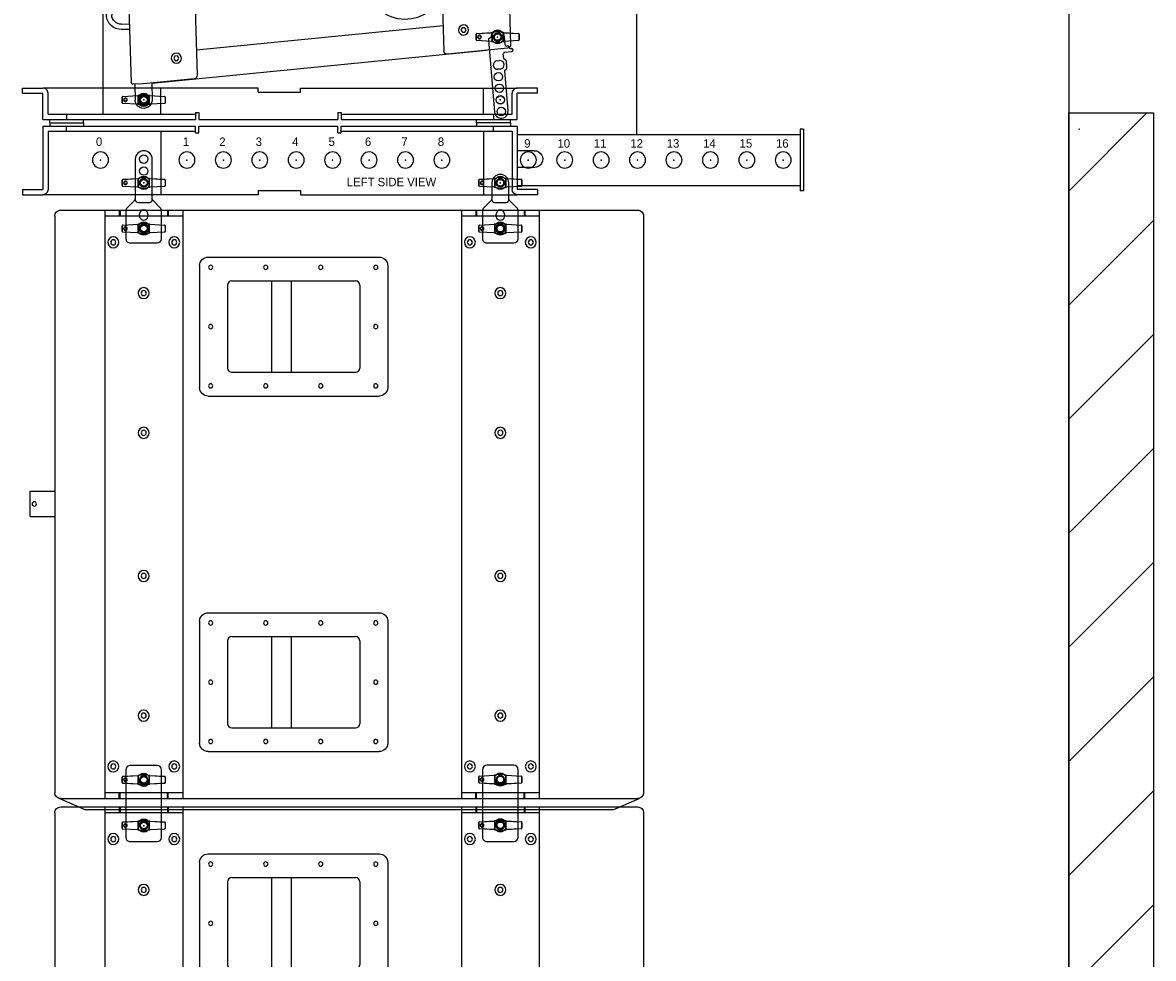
# Model space of a CAD drawing. Header units: millimetres. Extents: x 0 to 84100, y 0 to 59400.
# Tile 91 of 113: x 29905 to 30573, y 46047 to 46599. Entities that reach past the tile are written whole.
import ezdxf
from ezdxf.enums import TextEntityAlignment as Align

# ---------------------------------------------------------------- set-up
doc = ezdxf.new("R2010")
doc.units = ezdxf.units.MM
doc.styles.get("Standard").update_dxf_attribs({"font": 'GOTHIC.TTF'})

# ---------------------------------------------------------------- blocks, each defined once
blk = doc.blocks.new('DV-VUMP 0.5')
for p, q in [((-142.999714, 13.999972), (-118.999762, 13.999972)), ((-142.999714, 7.999984), (-142.999714, 13.999972)), ((134.99973, 13.999972), (-118.999762, 13.999972)), ((19.99996, -16.999966), (19.99996, 13.999972)), ((134.99973, 8.999982), (134.99973, 13.999972)), ((184.99963, 13.999972), (440.999118, 13.999972)), ((184.99963, 8.999982), (184.99963, 13.999972)), ((400.999198, -16.999966), (400.999198, 13.999972)), ((464.99907, 13.999972), (440.999118, 13.999972)), ((464.99907, 7.999984), (464.99907, 13.999972)), ((-142.999714, 7.999984), (-118.999762, 7.999984)), ((-118.999762, -22.999954), (-118.999762, 7.999984)), ((-112.999774, -16.999966), (-112.999774, 7.999984)), ((134.99973, 8.999982), (184.99963, 8.999982)), ((434.99913, -16.999966), (434.99913, 7.999984)), ((440.999118, -22.999954), (440.999118, 7.999984)), ((464.99907, 7.999984), (440.999118, 7.999984)), ((-118.999762, -22.999954), (60.999878, -22.999954)), ((-112.999774, -16.999966), (60.999878, -16.999966)), ((-110.999778, -26.999946), (-110.999778, -22.999954)), ((-90.999818, -16.999966), (-90.999818, -22.999954)), ((-70.999858, -26.999946), (-70.999858, -22.999954)), ((60.999878, -14.99997), (64.99987, -14.99997)), ((60.999878, -14.99997), (60.999878, -22.999954)), ((64.99987, -14.99997), (64.99987, -22.999954)), ((64.99987, -22.999954), (228.999542, -22.999954)), ((228.999542, -14.99997), (232.999534, -14.99997)), ((228.999542, -14.99997), (228.999542, -22.999954)), ((232.999534, -14.99997), (232.999534, -22.999954)), ((232.999534, -16.999966), (434.99913, -16.999966)), ((232.999534, -22.999954), (440.999118, -22.999954)), ((392.999214, -26.999946), (392.999214, -22.999954)), ((412.999174, -16.999966), (412.999174, -22.999954)), ((432.999134, -26.999946), (432.999134, -22.999954)), ((-110.999778, -26.999946), (-70.999858, -26.999946)), ((432.999134, -26.999946), (392.999214, -26.999946))]:
    blk.add_line(p, q)
for centre, major_axis, start_param, end_param in [((-118.999762, 7.999984), (4.242632, 4.242632), 5.4977871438, 7.0685834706), ((440.999118, 7.999984), (4.242632, 4.242632), 0.7853981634, 2.3561944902), ((0, 0), (3.394106, 3.394106), 6.283185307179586, 12.56637061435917), ((420.999158, 0), (3.394106, 3.394106), 6.283185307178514, 12.5663706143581)]:
    blk.add_ellipse(centre, major_axis=major_axis, ratio=1, start_param=start_param, end_param=end_param)
for p in [(0, 0), (420.999158, 0)]:
    blk.add_point(p)
blk = doc.blocks.new('DV-PIN25 TOP')
at = {"linetype": 'Continuous'}
for p, q in [((-25.5, 3.1), (-25.5, -3.1)), ((-24.6, 4.1), (-7.1, 5.1)), ((-6.5, -4.9), (-6.5, 4.9)), ((-6.5, 4.8), (-6.5, -4.8)), ((6.5, 4.9), (6.5, -4.9)), ((6.5, -4.8), (6.5, 4.8)), ((7.1, 5.1), (24.6, 4.1)), ((25.5, -3.1), (25.5, 3.1)), ((-7.1, -5.1), (-24.6, -4.1)), ((24.6, -4.1), (7.1, -5.1))]:
    blk.add_line(p, q, dxfattribs=at)
for p, q in [((-25.5, 3.1), (-25.3, 3.1)), ((-25.3, -3.1), (-25.3, 3.1)), ((-7.1, 4.8), (-24.6, 3.8)), ((24.6, 3.8), (7.1, 4.8)), ((25.5, 3.1), (25.3, 3.1)), ((25.3, 3.1), (25.3, -3.1)), ((-25.5, -3.1), (-25.3, -3.1)), ((-24.6, -3.8), (-7.1, -4.8)), ((7.1, -4.8), (24.6, -3.8)), ((25.5, -3.1), (25.3, -3.1))]:
    blk.add_line(p, q, dxfattribs=at).dxf.unprotected_set("ltscale", 0)
for points in [[(-24.6, 4.1), (-24.6, 4), (-24.7, 4), (-24.7, 4), (-24.8, 4), (-24.9, 4), (-24.9, 4), (-25, 3.9), (-25, 3.9), (-25.1, 3.9), (-25.1, 3.8), (-25.2, 3.8), (-25.2, 3.7), (-25.3, 3.7), (-25.3, 3.6), (-25.3, 3.6), (-25.4, 3.5), (-25.4, 3.5), (-25.4, 3.4), (-25.4, 3.4), (-25.5, 3.3), (-25.5, 3.2), (-25.5, 3.2), (-25.5, 3.1), (-25.5, 3.1)], [(-19.4, 0), (-19.5, 0.4), (-19.6, 0.8), (-19.9, 1.3), (-20.3, 1.7), (-20.8, 2), (-21.3, 2.1), (-21.8, 2.1), (-22.3, 2), (-22.8, 1.7), (-23.1, 1.4), (-23.4, 1), (-23.6, 0.5), (-23.7, 0), (-23.6, -0.5), (-23.4, -1), (-23.1, -1.4), (-22.8, -1.7), (-22.3, -2), (-21.8, -2.1), (-21.3, -2.1), (-20.8, -2), (-20.3, -1.7), (-19.9, -1.3), (-19.6, -0.8), (-19.5, -0.4), (-19.4, 0)], [(-19.8, 0), (-19.8, -0.3), (-19.9, -0.8), (-20.2, -1.2), (-20.6, -1.5), (-21, -1.7), (-21.5, -1.7), (-21.9, -1.7), (-22.4, -1.5), (-22.7, -1.2), (-23, -0.9), (-23.2, -0.5), (-23.3, 0), (-23.2, 0.5), (-23, 0.9), (-22.7, 1.2), (-22.4, 1.5), (-21.9, 1.7), (-21.5, 1.7), (-21, 1.7), (-20.6, 1.5), (-20.2, 1.2), (-19.9, 0.8), (-19.8, 0.3), (-19.8, 0)], [(-6, 5.3), (-6, 5.3), (-6.1, 5.3), (-6.1, 5.2), (-6.2, 5.2), (-6.2, 5.2), (-6.2, 5.2), (-6.3, 5.2), (-6.3, 5.2), (-6.4, 5.2), (-6.4, 5.2), (-6.5, 5.1), (-6.5, 5.1), (-6.6, 5.1), (-6.6, 5.1), (-6.7, 5.1), (-6.7, 5.1), (-6.8, 5.1), (-6.8, 5.1), (-6.9, 5.1), (-6.9, 5.1), (-7, 5.1), (-7, 5.1), (-7.1, 5.1), (-7.1, 5.1)], [(-6.5, 4.9), (-6.4, 4.9), (-6.4, 4.9), (-6.4, 4.9), (-6.4, 5), (-6.4, 5), (-6.4, 5), (-6.4, 5), (-6.3, 5), (-6.3, 5), (-6.3, 5.1), (-6.3, 5.1), (-6.3, 5.1), (-6.2, 5.1), (-6.2, 5.1), (-6.2, 5.1), (-6.2, 5.2), (-6.1, 5.2), (-6.1, 5.2), (-6.1, 5.2), (-6.1, 5.2), (-6, 5.2), (-6, 5.2), (-6, 5.2), (-5.9, 5.3)], [(-6.5, 4.8), (-6.5, 4.8), (-6.5, 4.9), (-6.5, 4.9), (-6.5, 4.9), (-6.5, 4.9), (-6.5, 4.9), (-6.5, 4.9), (-6.5, 4.9), (-6.5, 4.9), (-6.5, 4.9), (-6.5, 4.9), (-6.5, 4.9), (-6.5, 4.9), (-6.5, 4.9), (-6.5, 4.9), (-6.5, 4.9), (-6.5, 4.9), (-6.5, 4.9), (-6.5, 4.9), (-6.5, 4.9), (-6.5, 4.9), (-6.5, 4.9), (-6.5, 4.9), (-6.5, 4.9)], [(-6, 5.3), (-6, 5.3), (-6, 5.3), (-6, 5.3), (-6, 5.3), (-6, 5.3), (-6, 5.3), (-6, 5.3), (-6, 5.3), (-6, 5.3), (-6, 5.3), (-6, 5.3), (-6, 5.3), (-6, 5.3), (-6, 5.3), (-6, 5.3), (-6, 5.3), (-6, 5.3), (-6, 5.3), (-6, 5.3), (-5.9, 5.3), (-5.9, 5.3), (-5.9, 5.3), (-5.9, 5.3), (-5.9, 5.3)], [(-5.9, 5.3), (-5.9, 5.3), (-5.9, 5.3), (-5.8, 5.3), (-5.8, 5.3), (-5.7, 5.3), (-5.7, 5.3), (-5.7, 5.4), (-5.6, 5.4), (-5.6, 5.4), (-5.5, 5.4), (-5.5, 5.4), (-5.5, 5.4), (-5.4, 5.4), (-5.4, 5.4), (-5.3, 5.5), (-5.3, 5.5), (-5.3, 5.5), (-5.2, 5.5), (-5.2, 5.5), (-5.2, 5.5), (-5.1, 5.5), (-5.1, 5.5), (-5.1, 5.5), (-5, 5.5)], [(5, 5.6), (5, 5.6), (5.1, 5.5), (5.1, 5.5), (5.1, 5.5), (5.2, 5.5), (5.2, 5.5), (5.2, 5.5), (5.3, 5.5), (5.3, 5.5), (5.4, 5.5), (5.4, 5.4), (5.4, 5.4), (5.5, 5.4), (5.5, 5.4), (5.6, 5.4), (5.6, 5.4), (5.6, 5.4), (5.7, 5.3), (5.7, 5.3), (5.8, 5.3), (5.8, 5.3), (5.9, 5.3), (5.9, 5.3), (5.9, 5.3)], [(5.9, 5.3), (6, 5.2), (6, 5.2), (6, 5.2), (6.1, 5.2), (6.1, 5.2), (6.1, 5.2), (6.2, 5.2), (6.2, 5.2), (6.2, 5.1), (6.2, 5.1), (6.3, 5.1), (6.3, 5.1), (6.3, 5.1), (6.3, 5.1), (6.3, 5), (6.4, 5), (6.4, 5), (6.4, 5), (6.4, 5), (6.4, 5), (6.5, 4.9), (6.5, 4.9), (6.5, 4.9), (6.5, 4.9)], [(6, 5.3), (6, 5.3), (6, 5.3), (6, 5.3), (6, 5.3), (6, 5.3), (6, 5.3), (6, 5.3), (6, 5.3), (6, 5.3), (6, 5.3), (6, 5.3), (6, 5.3), (6, 5.3), (6, 5.3), (6, 5.3), (6, 5.3), (6, 5.3), (6, 5.3), (6, 5.3), (6, 5.3), (6, 5.3), (6, 5.3), (5.9, 5.3), (5.9, 5.3)], [(7.1, 5.1), (7.1, 5.1), (7, 5.1), (7, 5.1), (6.9, 5.1), (6.9, 5.1), (6.8, 5.1), (6.8, 5.1), (6.7, 5.1), (6.7, 5.1), (6.6, 5.1), (6.6, 5.1), (6.5, 5.1), (6.5, 5.1), (6.4, 5.2), (6.4, 5.2), (6.3, 5.2), (6.3, 5.2), (6.3, 5.2), (6.2, 5.2), (6.2, 5.2), (6.1, 5.2), (6.1, 5.2), (6, 5.3), (6, 5.3)], [(6.5, 4.9), (6.5, 4.9), (6.5, 4.9), (6.5, 4.9), (6.5, 4.9), (6.5, 4.9), (6.5, 4.9), (6.5, 4.9), (6.5, 4.9), (6.5, 4.9), (6.5, 4.9), (6.5, 4.9), (6.5, 4.9), (6.5, 4.9), (6.5, 4.9), (6.5, 4.9), (6.5, 4.9), (6.5, 4.9), (6.5, 4.8), (6.5, 4.8), (6.5, 4.8), (6.5, 4.8), (6.5, 4.8), (6.5, 4.8), (6.5, 4.8)], [(25.5, 3.1), (25.5, 3.1), (25.5, 3.2), (25.5, 3.2), (25.5, 3.3), (25.4, 3.4), (25.4, 3.4), (25.4, 3.5), (25.4, 3.5), (25.3, 3.6), (25.3, 3.6), (25.3, 3.7), (25.2, 3.7), (25.2, 3.8), (25.1, 3.8), (25.1, 3.9), (25, 3.9), (25, 3.9), (24.9, 4), (24.9, 4), (24.8, 4), (24.7, 4), (24.7, 4), (24.6, 4), (24.6, 4.1)], [(-25.5, -3.1), (-25.5, -3.1), (-25.5, -3.2), (-25.5, -3.2), (-25.5, -3.3), (-25.4, -3.4), (-25.4, -3.4), (-25.4, -3.5), (-25.4, -3.5), (-25.3, -3.6), (-25.3, -3.7), (-25.3, -3.7), (-25.2, -3.7), (-25.2, -3.8), (-25.1, -3.8), (-25.1, -3.9), (-25, -3.9), (-25, -3.9), (-24.9, -4), (-24.9, -4), (-24.8, -4), (-24.7, -4), (-24.7, -4), (-24.6, -4), (-24.6, -4.1)], [(-7.1, -5.1), (-7.1, -5.1), (-7, -5.1), (-7, -5.1), (-6.9, -5.1), (-6.9, -5.1), (-6.8, -5.1), (-6.8, -5.1), (-6.7, -5.1), (-6.7, -5.1), (-6.6, -5.1), (-6.6, -5.1), (-6.5, -5.1), (-6.5, -5.1), (-6.4, -5.2), (-6.4, -5.2), (-6.3, -5.2), (-6.3, -5.2), (-6.2, -5.2), (-6.2, -5.2), (-6.1, -5.2), (-6.1, -5.2), (-6, -5.3), (-6, -5.3), (-6, -5.3)], [(-6.5, -4.9), (-6.5, -4.9), (-6.5, -4.9), (-6.5, -4.9), (-6.5, -4.9), (-6.5, -4.9), (-6.5, -4.9), (-6.5, -4.9), (-6.5, -4.9), (-6.5, -4.9), (-6.5, -4.9), (-6.5, -4.9), (-6.5, -4.9), (-6.5, -4.9), (-6.5, -4.9), (-6.5, -4.9), (-6.5, -4.9), (-6.5, -4.9), (-6.5, -4.9), (-6.5, -4.9), (-6.5, -4.9), (-6.5, -4.9), (-6.5, -4.9), (-6.5, -4.8), (-6.5, -4.8)], [(-5.9, -5.3), (-6, -5.3), (-6, -5.2), (-6, -5.2), (-6, -5.2), (-6.1, -5.2), (-6.1, -5.2), (-6.1, -5.2), (-6.2, -5.2), (-6.2, -5.1), (-6.2, -5.1), (-6.2, -5.1), (-6.2, -5.1), (-6.3, -5.1), (-6.3, -5.1), (-6.3, -5.1), (-6.3, -5), (-6.4, -5), (-6.4, -5), (-6.4, -5), (-6.4, -5), (-6.4, -4.9), (-6.4, -4.9), (-6.4, -4.9), (-6.5, -4.9)], [(-5.9, -5.3), (-5.9, -5.3), (-5.9, -5.3), (-5.9, -5.3), (-5.9, -5.3), (-5.9, -5.3), (-5.9, -5.3), (-5.9, -5.3), (-5.9, -5.3), (-5.9, -5.3), (-5.9, -5.3), (-5.9, -5.3), (-5.9, -5.3), (-5.9, -5.3), (-5.9, -5.3), (-5.9, -5.3), (-5.9, -5.3), (-6, -5.3), (-6, -5.3), (-6, -5.3), (-6, -5.3), (-6, -5.3), (-6, -5.3), (-6, -5.3), (-6, -5.3)], [(-5, -5.5), (-5, -5.5), (-5.1, -5.5), (-5.1, -5.5), (-5.1, -5.5), (-5.2, -5.5), (-5.2, -5.5), (-5.2, -5.5), (-5.3, -5.5), (-5.3, -5.5), (-5.4, -5.4), (-5.4, -5.4), (-5.4, -5.4), (-5.5, -5.4), (-5.5, -5.4), (-5.6, -5.4), (-5.6, -5.4), (-5.6, -5.4), (-5.7, -5.3), (-5.7, -5.3), (-5.8, -5.3), (-5.8, -5.3), (-5.8, -5.3), (-5.9, -5.3), (-5.9, -5.3)], [(5.9, -5.3), (5.9, -5.3), (5.9, -5.3), (5.8, -5.3), (5.8, -5.3), (5.7, -5.3), (5.7, -5.3), (5.6, -5.4), (5.6, -5.4), (5.6, -5.4), (5.5, -5.4), (5.5, -5.4), (5.4, -5.4), (5.4, -5.4), (5.4, -5.5), (5.3, -5.5), (5.3, -5.5), (5.2, -5.5), (5.2, -5.5), (5.2, -5.5), (5.1, -5.5), (5.1, -5.5), (5.1, -5.5), (5, -5.6), (5, -5.6)], [(6.5, -4.9), (6.5, -4.9), (6.5, -4.9), (6.5, -4.9), (6.4, -5), (6.4, -5), (6.4, -5), (6.4, -5), (6.4, -5), (6.3, -5.1), (6.3, -5.1), (6.3, -5.1), (6.3, -5.1), (6.3, -5.1), (6.2, -5.1), (6.2, -5.1), (6.2, -5.2), (6.1, -5.2), (6.1, -5.2), (6.1, -5.2), (6.1, -5.2), (6, -5.2), (6, -5.2), (6, -5.3), (5.9, -5.3)], [(5.9, -5.3), (5.9, -5.3), (5.9, -5.3), (5.9, -5.3), (5.9, -5.3), (5.9, -5.3), (5.9, -5.3), (5.9, -5.3), (5.9, -5.3), (5.9, -5.3), (5.9, -5.3), (5.9, -5.3), (5.9, -5.3), (5.9, -5.3), (5.9, -5.3), (6, -5.3), (6, -5.3), (6, -5.3), (6, -5.3), (6, -5.3), (6, -5.3), (6, -5.3), (6, -5.3), (6, -5.3), (6, -5.3)], [(6, -5.3), (6, -5.3), (6.1, -5.3), (6.1, -5.2), (6.1, -5.2), (6.2, -5.2), (6.2, -5.2), (6.3, -5.2), (6.3, -5.2), (6.4, -5.2), (6.4, -5.2), (6.5, -5.1), (6.5, -5.1), (6.6, -5.1), (6.6, -5.1), (6.7, -5.1), (6.7, -5.1), (6.8, -5.1), (6.8, -5.1), (6.9, -5.1), (6.9, -5.1), (7, -5.1), (7, -5.1), (7.1, -5.1), (7.1, -5.1)], [(6.5, -4.8), (6.5, -4.8), (6.5, -4.8), (6.5, -4.8), (6.5, -4.8), (6.5, -4.8), (6.5, -4.8), (6.5, -4.9), (6.5, -4.9), (6.5, -4.9), (6.5, -4.9), (6.5, -4.9), (6.5, -4.9), (6.5, -4.9), (6.5, -4.9), (6.5, -4.9), (6.5, -4.9), (6.5, -4.9), (6.5, -4.9), (6.5, -4.9), (6.5, -4.9), (6.5, -4.9), (6.5, -4.9), (6.5, -4.9), (6.5, -4.9)], [(24.6, -4.1), (24.6, -4), (24.7, -4), (24.7, -4), (24.8, -4), (24.9, -4), (24.9, -4), (25, -3.9), (25, -3.9), (25.1, -3.9), (25.1, -3.8), (25.2, -3.8), (25.2, -3.7), (25.3, -3.7), (25.3, -3.7), (25.3, -3.6), (25.4, -3.5), (25.4, -3.5), (25.4, -3.4), (25.4, -3.4), (25.5, -3.3), (25.5, -3.2), (25.5, -3.2), (25.5, -3.1), (25.5, -3.1)]]:
    blk.add_lwpolyline(points, dxfattribs=at)
for points in [[(-25.3, 3.1), (-25.3, 3.1), (-25.3, 3.1), (-25.3, 3.2), (-25.2, 3.2), (-25.2, 3.3), (-25.2, 3.3), (-25.2, 3.4), (-25.2, 3.4), (-25.2, 3.4), (-25.1, 3.5), (-25.1, 3.5), (-25.1, 3.5), (-25, 3.6), (-25, 3.6), (-25, 3.6), (-24.9, 3.6), (-24.9, 3.7), (-24.9, 3.7), (-24.8, 3.7), (-24.8, 3.7), (-24.7, 3.7), (-24.7, 3.7), (-24.6, 3.8), (-24.6, 3.8)], [(-19.4, 0), (-19.5, 0), (-19.5, 0), (-19.5, 0), (-19.5, 0), (-19.5, 0), (-19.5, 0), (-19.5, 0), (-19.5, 0), (-19.6, 0), (-19.6, 0), (-19.6, 0), (-19.6, 0), (-19.6, 0), (-19.6, 0), (-19.6, 0), (-19.6, 0), (-19.7, 0), (-19.7, 0), (-19.7, 0), (-19.7, 0), (-19.7, 0), (-19.7, 0), (-19.7, 0), (-19.8, 0)], [(-7.1, 4.8), (-7.1, 4.8), (-7.1, 4.8), (-7, 4.8), (-7, 4.8), (-7, 4.8), (-7, 4.8), (-6.9, 4.8), (-6.9, 4.8), (-6.9, 4.8), (-6.9, 4.8), (-6.8, 4.8), (-6.8, 4.8), (-6.8, 4.8), (-6.7, 4.8), (-6.7, 4.8), (-6.7, 4.8), (-6.7, 4.8), (-6.6, 4.8), (-6.6, 4.8), (-6.6, 4.8), (-6.6, 4.8), (-6.5, 4.8), (-6.5, 4.8), (-6.5, 4.8)], [(6.5, 4.8), (6.5, 4.8), (6.6, 4.8), (6.6, 4.8), (6.6, 4.8), (6.6, 4.8), (6.7, 4.8), (6.7, 4.8), (6.7, 4.8), (6.7, 4.8), (6.8, 4.8), (6.8, 4.8), (6.8, 4.8), (6.8, 4.8), (6.9, 4.8), (6.9, 4.8), (6.9, 4.8), (6.9, 4.8), (7, 4.8), (7, 4.8), (7, 4.8), (7.1, 4.8), (7.1, 4.8), (7.1, 4.8), (7.1, 4.8)], [(24.6, 3.8), (24.6, 3.8), (24.7, 3.7), (24.7, 3.7), (24.8, 3.7), (24.8, 3.7), (24.9, 3.7), (24.9, 3.7), (24.9, 3.6), (25, 3.6), (25, 3.6), (25, 3.6), (25.1, 3.5), (25.1, 3.5), (25.1, 3.5), (25.2, 3.4), (25.2, 3.4), (25.2, 3.4), (25.2, 3.3), (25.2, 3.3), (25.2, 3.2), (25.3, 3.2), (25.3, 3.1), (25.3, 3.1), (25.3, 3.1)], [(-24.6, -3.8), (-24.6, -3.8), (-24.7, -3.7), (-24.7, -3.7), (-24.8, -3.7), (-24.8, -3.7), (-24.9, -3.7), (-24.9, -3.7), (-24.9, -3.7), (-25, -3.6), (-25, -3.6), (-25, -3.6), (-25.1, -3.5), (-25.1, -3.5), (-25.1, -3.5), (-25.2, -3.4), (-25.2, -3.4), (-25.2, -3.4), (-25.2, -3.3), (-25.2, -3.3), (-25.2, -3.2), (-25.3, -3.2), (-25.3, -3.1), (-25.3, -3.1), (-25.3, -3.1)], [(-6.5, -4.8), (-6.5, -4.8), (-6.5, -4.8), (-6.6, -4.8), (-6.6, -4.8), (-6.6, -4.8), (-6.6, -4.8), (-6.7, -4.8), (-6.7, -4.8), (-6.7, -4.8), (-6.7, -4.8), (-6.8, -4.8), (-6.8, -4.8), (-6.8, -4.8), (-6.9, -4.8), (-6.9, -4.8), (-6.9, -4.8), (-6.9, -4.8), (-7, -4.8), (-7, -4.8), (-7, -4.8), (-7, -4.8), (-7.1, -4.8), (-7.1, -4.8), (-7.1, -4.8)], [(7.1, -4.8), (7.1, -4.8), (7.1, -4.8), (7.1, -4.8), (7, -4.8), (7, -4.8), (7, -4.8), (6.9, -4.8), (6.9, -4.8), (6.9, -4.8), (6.9, -4.8), (6.8, -4.8), (6.8, -4.8), (6.8, -4.8), (6.8, -4.8), (6.7, -4.8), (6.7, -4.8), (6.7, -4.8), (6.7, -4.8), (6.6, -4.8), (6.6, -4.8), (6.6, -4.8), (6.6, -4.8), (6.5, -4.8), (6.5, -4.8)], [(25.3, -3.1), (25.3, -3.1), (25.3, -3.1), (25.3, -3.2), (25.2, -3.2), (25.2, -3.3), (25.2, -3.3), (25.2, -3.4), (25.2, -3.4), (25.2, -3.4), (25.1, -3.5), (25.1, -3.5), (25.1, -3.5), (25, -3.6), (25, -3.6), (25, -3.6), (24.9, -3.7), (24.9, -3.7), (24.9, -3.7), (24.8, -3.7), (24.8, -3.7), (24.7, -3.7), (24.7, -3.7), (24.6, -3.8), (24.6, -3.8)]]:
    blk.add_lwpolyline(points, dxfattribs=at).dxf.unprotected_set("ltscale", 0)
blk.add_circle((0, 0), 4.4, dxfattribs=at)
blk.add_circle((0, 0), 3.9, dxfattribs=at).dxf.unprotected_set("ltscale", 0)
for centre, radius, start, end in [((-7.4, 10.1), 5, 286.9511, 306.3999), ((0, -15.5), 21.6, 76.6974, 103.5126), ((0, 0), 7.5, 53.6001, 126.3999), ((7.4, 10.1), 5, 233.6001, 253.1195), ((-7.4, -10.1), 5, 53.6001, 72.9302), ((0, 15.5), 21.6, 256.5256, 283.2663), ((0, 0), 7.5, 233.6001, 306.3999), ((7.4, -10.1), 5, 106.9997, 126.3999)]:
    blk.add_arc(centre, radius, start, end, dxfattribs=at)
for centre, radius, start, end in [((-7.4, 10.3), 5.3, 296.7477, 306.3999), ((0, 0.2), 7.2, 53.6001, 126.3999), ((7.4, 10.3), 5.3, 233.6001, 242.8141), ((-7.4, -10.3), 5.3, 53.6001, 63.0825), ((0, -0.2), 7.2, 233.6001, 306.3999), ((7.4, -10.3), 5.3, 117.3482, 126.3999)]:
    blk.add_arc(centre, radius, start, end, dxfattribs=at).dxf.unprotected_set("ltscale", 0)
for centre, major_axis, ratio, start_param, end_param in [((-24.5, 3.8), (-0.017, 0.299), 0.204393, 0, 1.558898), ((-7.1, 4.8), (-0.017, 0.299), 0.059214, 0, 1.567349), ((-4.3, 5.8), (-0.178, 0.241), 0.510327, 5.317856, 6.283185), ((4.3, 5.8), (0.178, 0.241), 0.510327, 0, 0.965329), ((7.1, 4.8), (0.017, 0.299), 0.059203, 4.715836, 6.283185), ((24.5, 3.8), (0.017, 0.299), 0.204379, 4.724287, 6.283185), ((-24.5, -3.8), (-0.017, -0.299), 0.204393, 4.724288, 6.283185), ((-7.1, -4.8), (-0.017, -0.299), 0.059214, 4.715836, 6.283185), ((-4.3, -5.8), (-0.178, -0.241), 0.510327, 0, 0.965329), ((4.3, -5.8), (0.178, -0.241), 0.510327, 5.317856, 6.283185), ((7.1, -4.8), (0.017, -0.299), 0.059203, 0, 1.56735), ((24.5, -3.8), (0.017, -0.299), 0.204379, 0, 1.558898)]:
    blk.add_ellipse(centre, major_axis=major_axis, ratio=ratio, start_param=start_param, end_param=end_param, dxfattribs=at).dxf.unprotected_set("ltscale", 0)
blk = doc.blocks.new('DV-ANGLE P1')
at = {"linetype": 'Continuous'}
for p, q in [((15, 15.2), (15, 14.2)), ((18.5, 6.8), (18.5, 15.2)), ((9.8, 8), (0, 8)), ((11.5, 10.8), (11.5, 9.8)), ((25.9, 5), (20.2, 5)), ((27.7, 7.1), (26.8, 5.5)), ((28, -3), (28, 0)), ((36.8, 8), (29.2, 8)), ((38, 0), (38, -3)), ((39.2, 5.5), (38.3, 7.1)), ((88, 5), (40.1, 5)), ((0.3, -8.5), (1.4, -10.5)), ((2.3, -11), (88, -11))]:
    blk.add_line(p, q, dxfattribs=at)
for centre in [(0, 0), (46.8, -3), (60.5, -3), (74.2, -3), (88, -3)]:
    blk.add_circle(centre, 5, dxfattribs=at)
for centre, radius, start, end in [((13.2, 14.2), 1.75, 270, 0), ((16.8, 15.2), 1.75, 0, 180), ((0, 0), 8, 90, 266.251), ((9.8, 9.8), 1.75, 270, 0), ((13.2, 10.8), 1.75, 90, 180), ((20.2, 6.8), 1.75, 180, 270), ((25.9, 6), 1, 270, 330), ((29.2, 6.2), 1.75, 90, 150), ((33, 0), 5, 0, 180), ((36.8, 6.2), 1.75, 30, 90), ((40.1, 6), 1, 210, 270), ((88, -3), 8, 270, 90), ((-0.6, -9), 1, 30, 86.251), ((2.3, -10), 1, 210, 270), ((33, -3), 5, 180, 0)]:
    blk.add_arc(centre, radius, start, end, dxfattribs=at)
blk = doc.blocks.new('DV-DOSC-SIDE')
for p, q in [((-0.1, 14), (0, 14.4)), ((406.3, -12.5), (0, 14.4)), ((60.3, 10), (0.9, 14)), ((13.9, 13.1), (13.9, 13.5)), ((-14, 0), (-14, -212)), ((64, 6), (64, -206)), ((431.3, -14.5), (360.3, -9.5)), ((406.2, -12.7), (406.3, -12.5)), ((356, -43.2), (64, -23.9)), ((356, -13.5), (356, -186.5)), ((435, -18.5), (435, -181.5)), ((-14, -44.3), (-23.5, -44.3)), ((-14, -50.7), (-23.5, -50.7)), ((-41, -61.7), (-41, -131.7)), ((-23.5, -72.8), (-14, -72.8)), ((-14, -79.2), (-23.5, -79.2)), ((-34.6, -90.2), (-34.6, -131.7)), ((-23.5, -142.8), (-14, -142.8)), ((-14, -149.2), (-23.5, -149.2)), ((356, -156.8), (64, -176.1)), ((431.3, -185.5), (360.3, -190.5)), ((406.3, -187.5), (10, -213.8)), ((406.2, -187.3), (406.3, -187.5)), ((60.3, -210), (0.5, -214)), ((10, -213.4), (10, -233)), ((13.9, -213.1), (13.9, -213.5)), ((0.5, -214), (-12, -214)), ((-10, -214), (-10, -233))]:
    blk.add_line(p, q)
for points in [[(38.5, -12.4), (37, -15), (38.5, -17.6), (41.5, -17.6), (43, -15), (41.5, -12.4)], [(378.5, -34.9), (377, -37.5), (378.5, -40.1), (381.5, -40.1), (383, -37.5), (381.5, -34.9)], [(378.5, -159.9), (377, -162.5), (378.5, -165.1), (381.5, -165.1), (383, -162.5), (381.5, -159.9)], [(38.5, -182.4), (37, -185), (38.5, -187.6), (41.5, -187.6), (43, -185), (41.5, -182.4)]]:
    blk.add_lwpolyline(points, close=True)
blk.add_arc((313, -100), 47.5, 25.1415, 334.8585)
at = {"extrusion": (0, 0, -1)}
for centre, major_axis, start_param, end_param in [((0, 0), (-9.9, 9.9), 5.497787, 7.135524), ((0, 0), (3.39, 3.39), 3.926991, 10.210176), ((60, 6), (-2.83, 2.83), 0.852339, 2.356194), ((40, -15), (-4.24, 4.24), 5.497787, 11.780972), ((360, -13.5), (-2.83, 2.83), 5.497787, 7.13889), ((420, -27.8), (3.39, 3.39), 3.926991, 10.210176), ((431, -18.5), (2.83, 2.83), -0.715092, 0.785398), ((380, -37.5), (-4.24, 4.24), 5.497787, 11.780972), ((-23.5, -61.7), (-12.3, 12.3), 5.497787, 7.068583), ((-23.5, -61.7), (7.81, 7.81), 2.356194, 5.497787), ((313, -100), (26.5, 26.5), 3.926991, 10.210176), ((-23.5, -90.2), (-7.81, 7.81), 5.497787, 7.068583), ((-23.5, -131.7), (12.3, 12.3), 2.356194, 3.926991), ((-23.5, -131.7), (7.81, 7.81), 2.356194, 3.926991), ((380, -162.5), (-4.24, 4.24), 5.497787, 11.780972), ((420, -172.2), (3.39, 3.39), 3.926991, 10.210176), ((40, -185), (-4.24, 4.24), 5.497787, 11.780972), ((360, -186.5), (2.83, 2.83), 2.285888, 3.926991), ((431, -181.5), (-2.83, 2.83), 2.356194, 3.856684), ((-12, -212), (1.41, 1.41), 2.356194, 3.926991), ((60, -206), (2.83, 2.83), 0.785398, 2.289254), ((0, -233), (-4.6, 4.6), 5.497787, 11.780972), ((0, -233), (-7.07, 7.07), 2.356194, 5.497787), ((0, -233), (3.54, 3.54), 3.926991, 10.210176)]:
    blk.add_ellipse(centre, major_axis=major_axis, ratio=1, start_param=start_param, end_param=end_param, dxfattribs=at)
for p in [(0, 0), (420, -27.8), (420, -172.2), (0, -233)]:
    blk.add_point(p)
blk = doc.blocks.new('DV-SUB SIDE')
for p, q in [((-97.999804, 726.998546), (582.998834, 726.998546)), ((-45.999908, 726.998546), (-45.999908, 31.999936)), ((-28.999942, 726.998546), (-28.999942, 719.99856)), ((-27.999944, 726.998546), (-27.999944, 719.99856)), ((27.999944, 726.998546), (27.999944, 719.99856)), ((28.999942, 726.998546), (28.999942, 719.99856)), ((45.999908, 726.998546), (45.999908, 31.999936)), ((374.99925, 726.998546), (374.99925, 31.999936)), ((391.999216, 726.998546), (391.999216, 719.99856)), ((392.999214, 726.998546), (392.999214, 719.99856)), ((448.999102, 726.998546), (448.999102, 719.99856)), ((449.9991, 726.998546), (449.9991, 719.99856)), ((466.999066, 726.998546), (466.999066, 31.999936)), ((-104.99979, 719.99856), (-104.99979, 38.999922)), ((45.999908, 719.99856), (-45.999908, 719.99856)), ((466.999066, 719.99856), (374.99925, 719.99856)), ((589.99882, 719.99856), (589.99882, 38.999922)), ((75.999848, 671.498657), (277.999444, 671.498657)), ((65.999868, 661.498677), (65.999868, 517.498965)), ((287.999424, 661.498677), (287.999424, 517.498965)), ((103.999802, 643.498713), (249.99949, 643.498713)), ((150.999698, 643.498713), (150.999698, 535.498929)), ((173.999652, 643.498713), (173.999652, 535.498929)), ((98.999802, 638.498713), (98.999802, 540.498929)), ((254.99949, 638.498713), (254.99949, 540.498929)), ((103.999802, 535.498929), (249.99949, 535.498929)), ((75.999848, 507.498985), (277.999444, 507.498985)), ((-133.999732, 364.99927), (-133.999732, 394.99921)), ((-133.999732, 394.99921), (-104.99979, 394.99921)), ((-133.999732, 364.99927), (-104.99979, 364.99927)), ((65.999868, 241.499517), (65.999868, 97.499805)), ((75.999848, 251.499497), (277.999444, 251.499497)), ((287.999424, 241.499517), (287.999424, 97.499805)), ((98.999802, 218.499553), (98.999802, 120.499769)), ((103.999802, 223.499553), (249.99949, 223.499553)), ((150.999698, 223.499553), (150.999698, 115.499769)), ((173.999652, 223.499553), (173.999652, 115.499769)), ((254.99949, 218.499553), (254.99949, 120.499769)), ((103.999802, 115.499769), (249.99949, 115.499769)), ((75.999848, 87.499825), (277.999444, 87.499825)), ((-69.99986, 18.999962), (-99.9998, 32.291731)), ((-97.999804, 31.999936), (582.998834, 31.999936)), ((45.999908, 38.999922), (-45.999908, 38.999922)), ((-28.999942, 31.999936), (-28.999942, 38.999922)), ((-27.999944, 31.999936), (-27.999944, 38.999922)), ((27.999944, 31.999936), (27.999944, 38.999922)), ((28.999942, 31.999936), (28.999942, 38.999922)), ((466.999066, 38.999922), (374.99925, 38.999922)), ((391.999216, 31.999936), (391.999216, 38.999922)), ((392.999214, 31.999936), (392.999214, 38.999922)), ((448.999102, 31.999936), (448.999102, 38.999922)), ((449.9991, 31.999936), (449.9991, 38.999922)), ((554.99889, 18.999962), (584.99883, 32.291731)), ((-69.99986, 18.999962), (554.99889, 18.999962))]:
    blk.add_line(p, q)
for centre, start, end in [((103.999802, 638.498713), 90, 180), ((249.99949, 638.498713), 0, 90), ((103.999802, 540.498929), 180, 270), ((249.99949, 540.498929), 270, 0), ((103.999802, 218.499553), 90, 180), ((249.99949, 218.499553), 0, 90), ((103.999802, 120.499769), 180, 270), ((249.99949, 120.499769), 270, 0)]:
    blk.add_arc(centre, 5, start, end)
at = {"extrusion": (0, 0, -1)}
for centre, major_axis, start_param, end_param in [((-97.999804, 719.99856), (-4.949738, 4.949738), 5.4977871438, 7.0685834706), ((582.998834, 719.99856), (4.949738, 4.949738), -0.7853981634, 0.7853981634), ((0, 704.99859), (3.535527, 3.535527), 3.926990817, 10.2101761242), ((420.999158, 704.99859), (3.535527, 3.535527), 3.926990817, 10.2101761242), ((-35.999928, 688.998622), (-4.596185, 4.596185), 5.4977871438, 11.780972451), ((35.999928, 688.998622), (4.596185, 4.596185), 3.926990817, 10.2101761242), ((384.99923, 688.998622), (-4.596185, 4.596185), 5.4977871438, 11.780972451), ((456.999086, 688.998622), (4.596185, 4.596185), 3.926990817, 10.2101761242), ((-35.999928, 688.998622), (2.121316, 2.121316), 3.926990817, 10.2101761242), ((35.999928, 688.998622), (2.121316, 2.121316), 3.926990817, 10.2101761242), ((384.99923, 688.998622), (2.121316, 2.121316), 3.926990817, 10.2101761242), ((456.999086, 688.998622), (2.121316, 2.121316), 3.926990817, 10.2101761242), ((75.999848, 661.498677), (-7.071054, 7.071054), 5.4977871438, 7.0685834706), ((277.999444, 661.498677), (-7.071054, 7.071054), 0.7853981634, 2.3561944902), ((78.999842, 659.498681), (1.767763, 1.767763), 3.926990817, 10.2101761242), ((143.999712, 659.498681), (1.767763, 1.767763), 3.926990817, 10.2101761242), ((208.999582, 659.498681), (1.767763, 1.767763), 3.926990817, 10.2101761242), ((273.999452, 659.498681), (1.767763, 1.767763), 3.926990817, 10.2101761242), ((0, 628.998742), (-4.596185, 4.596185), 5.4977871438, 11.780972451), ((0, 628.998742), (2.121316, 2.121316), 3.926990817, 10.2101761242), ((420.999158, 628.998742), (-4.596185, 4.596185), 5.4977871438, 11.780972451), ((420.999158, 628.998742), (2.121316, 2.121316), 3.926990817, 10.2101761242), ((78.999842, 589.498821), (1.767763, 1.767763), 3.926990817, 10.2101761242), ((273.999452, 589.498821), (1.767763, 1.767763), 3.926990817, 10.2101761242), ((78.999842, 519.498961), (1.767763, 1.767763), 3.926990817, 10.2101761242), ((143.999712, 519.498961), (1.767763, 1.767763), 3.926990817, 10.2101761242), ((208.999582, 519.498961), (1.767763, 1.767763), 3.926990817, 10.2101761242), ((273.999452, 519.498961), (1.767763, 1.767763), 3.926990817, 10.2101761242), ((75.999848, 517.498965), (7.071054, 7.071054), 2.3561944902, 3.926990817), ((277.999444, 517.498965), (7.071054, 7.071054), 0.7853981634, 2.3561944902), ((0, 463.999072), (-4.596185, 4.596185), 5.4977871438, 11.780972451), ((420.999158, 463.999072), (-4.596185, 4.596185), 5.4977871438, 11.780972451), ((0, 463.999072), (2.121316, 2.121316), 3.926990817, 10.2101761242), ((420.999158, 463.999072), (2.121316, 2.121316), 3.926990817, 10.2101761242), ((-129.316251, 379.99924), (1.779815, 1.779815), 3.926990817, 10.2101761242), ((0, 294.99941), (-4.596185, 4.596185), 5.4977871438, 11.780972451), ((0, 294.99941), (2.121316, 2.121316), 3.926990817, 10.2101761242), ((420.999158, 294.99941), (-4.596185, 4.596185), 5.4977871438, 11.780972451), ((420.999158, 294.99941), (2.121316, 2.121316), 3.926990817, 10.2101761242), ((75.999848, 241.499517), (-7.071054, 7.071054), 5.4977871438, 7.0685834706), ((78.999842, 239.499521), (-1.767763, 1.767763), 5.4977871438, 11.780972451), ((143.999712, 239.499521), (-1.767763, 1.767763), 5.4977871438, 11.780972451), ((208.999582, 239.499521), (-1.767763, 1.767763), 5.4977871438, 11.780972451), ((273.999452, 239.499521), (-1.767763, 1.767763), 5.4977871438, 11.780972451), ((277.999444, 241.499517), (-7.071054, 7.071054), 0.7853981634, 2.3561944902), ((78.999842, 169.499661), (-1.767763, 1.767763), 5.4977871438, 11.780972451), ((273.999452, 169.499661), (-1.767763, 1.767763), 5.4977871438, 11.780972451), ((0, 129.99974), (4.596185, 4.596185), 3.926990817, 10.2101761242), ((0, 129.99974), (4.596185, 4.596185), 3.926990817, 10.2101761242), ((420.999158, 129.99974), (4.596185, 4.596185), 3.926990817, 10.2101761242), ((420.999158, 129.99974), (4.596185, 4.596185), 3.926990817, 10.2101761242), ((0, 129.99974), (-2.121316, 2.121316), 5.4977871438, 11.780972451), ((0, 129.99974), (-2.121316, 2.121316), 5.4977871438, 11.780972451), ((420.999158, 129.99974), (-2.121316, 2.121316), 5.4977871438, 11.780972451), ((420.999158, 129.99974), (-2.121316, 2.121316), 5.4977871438, 11.780972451), ((75.999848, 97.499805), (7.071054, 7.071054), 2.3561944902, 3.926990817), ((78.999842, 99.499801), (-1.767763, 1.767763), 5.4977871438, 11.780972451), ((143.999712, 99.499801), (-1.767763, 1.767763), 5.4977871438, 11.780972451), ((208.999582, 99.499801), (-1.767763, 1.767763), 5.4977871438, 11.780972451), ((273.999452, 99.499801), (-1.767763, 1.767763), 5.4977871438, 11.780972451), ((277.999444, 97.499805), (7.071054, 7.071054), 0.7853981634, 2.3561944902), ((-35.999928, 69.99986), (4.596185, 4.596185), 3.926990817, 10.2101761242), ((-35.999928, 69.99986), (-2.121316, 2.121316), 5.4977871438, 11.780972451), ((35.999928, 69.99986), (4.596185, 4.596185), 3.926990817, 10.2101761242), ((35.999928, 69.99986), (-2.121316, 2.121316), 5.4977871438, 11.780972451), ((384.99923, 69.99986), (4.596185, 4.596185), 3.926990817, 10.2101761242), ((384.99923, 69.99986), (-2.121316, 2.121316), 5.4977871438, 11.780972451), ((456.999086, 69.99986), (4.596185, 4.596185), 3.926990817, 10.2101761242), ((456.999086, 69.99986), (-2.121316, 2.121316), 5.4977871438, 11.780972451), ((0, 53.999892), (3.535527, 3.535527), 3.926990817, 10.2101761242), ((420.999158, 53.999892), (3.535527, 3.535527), 3.926990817, 10.2101761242), ((-97.999804, 38.999922), (4.949738, 4.949738), 2.3561944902, 3.926990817), ((582.998834, 38.999922), (-4.949738, 4.949738), 2.3561944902, 3.926990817)]:
    blk.add_ellipse(centre, major_axis=major_axis, ratio=1, start_param=start_param, end_param=end_param, dxfattribs=at)
blk.add_point((0, 0))
blk = doc.blocks.new('DV-BUMP-FULL')
for p, q in [((-119, 67), (-119, -8)), ((-119, 67), (61, 67)), ((-111, 71), (-71, 71)), ((-111, 71), (-111, 67)), ((-91, 61), (-91, 67)), ((-71, 71), (-71, 67)), ((61, 59), (61, 67)), ((65, 67), (229, 67)), ((65, 59), (65, 67)), ((229, 59), (229, 67)), ((233, 67), (441, 67)), ((233, 59), (233, 67)), ((433, 71), (393, 71)), ((393, 71), (393, 67)), ((413, 61), (413, 67)), ((433, 71), (433, 67)), ((441, 67), (441, -8)), ((-113, 61), (-113, -8)), ((-113, 61), (61, 61)), ((20, 61), (20, -14)), ((61, 59), (65, 59)), ((229, 59), (233, 59)), ((233, 61), (435, 61)), ((401, 61), (401, -14)), ((435, 61), (435, -8)), ((441, 57), (775, 57)), ((775, 63.5), (775, -9.5)), ((779, 63.5), (775, 63.5)), ((779, 63.5), (779, -9.5)), ((461, 38), (441, 38)), ((461, 18), (441, 18)), ((-143, -8), (-119, -8)), ((-143, -8), (-143, -14)), ((135, -9), (185, -9)), ((135, -9), (135, -14)), ((185, -9), (185, -14)), ((441, -3), (775, -3)), ((465, -8), (441, -8)), ((465, -8), (465, -14)), ((779, -9.5), (775, -9.5)), ((-143, -14), (-119, -14)), ((135, -14), (-119, -14)), ((185, -14), (441, -14)), ((465, -14), (441, -14))]:
    blk.add_line(p, q)
at = {"extrusion": (0, 0, -1)}
for centre, major_axis, start_param, end_param in [((-51, 27), (-6.72, 6.72), 5.497787, 11.780972), ((51, 27), (6.72, 6.72), 3.926991, 10.210176), ((94, 27), (-6.72, 6.72), 5.497787, 11.780972), ((137, 27), (-6.72, 6.72), 5.497787, 11.780972), ((180, 27), (6.72, 6.72), 3.926991, 10.210176), ((223, 27), (6.72, 6.72), 3.926991, 10.210176), ((266, 27), (-6.72, 6.72), 5.497787, 11.780972), ((309, 27), (-6.72, 6.72), 5.497787, 11.780972), ((352, 27), (6.72, 6.72), 3.926991, 10.210176), ((454, 27), (-6.72, 6.72), 5.497787, 11.780972), ((461, 28), (-7.07, 7.07), 0.785398, 3.926991), ((497, 27), (-6.72, 6.72), 5.497787, 11.780972), ((540, 27), (6.72, 6.72), 3.926991, 10.210176), ((583, 27), (-6.72, 6.72), 5.497787, 11.780972), ((626, 27), (-6.72, 6.72), 5.497787, 11.780972), ((669, 27), (6.72, 6.72), 3.926991, 10.210176), ((712, 27), (6.72, 6.72), 3.926991, 10.210176), ((755, 27), (-6.72, 6.72), 5.497787, 11.780972), ((0, 0), (3.39, 3.39), 3.926991, 10.210176), ((421, 0), (3.39, 3.39), 3.926991, 10.210176), ((-119, -8), (-4.24, 4.24), 2.356194, 3.926991), ((441, -8), (-4.24, 4.24), 3.926991, 5.497787)]:
    blk.add_ellipse(centre, major_axis=major_axis, ratio=1, start_param=start_param, end_param=end_param, dxfattribs=at)
for p in [(-51, 27), (51, 27), (94, 27), (137, 27), (180, 27), (223, 27), (266, 27), (309, 27), (352, 27), (454, 27), (497, 27), (540, 27), (583, 27), (626, 27), (669, 27), (712, 27), (755, 27), (0, 0), (421, 0)]:
    blk.add_point(p)
at = {"color": 2}
for s, p in [('0', (-52.7, 43.6)), ('1', (49.9, 43.6)), ('2', (92.9, 43.6)), ('3', (135.9, 43.6)), ('4', (178.9, 43.6)), ('5', (221.9, 43.6)), ('6', (264.9, 43.6)), ('7', (307.9, 43.6)), ('8', (350.9, 43.6)), ('9', (452.9, 41.6)), ('10', (495.9, 41.6)), ('11', (538.9, 41.6)), ('12', (581.9, 41.6)), ('13', (624.9, 41.6)), ('14', (667.9, 41.6)), ('15', (710.9, 41.6)), ('16', (753.9, 41.6)), ('LEFT SIDE VIEW', (292.5, -4))]:
    blk.add_text(s, height=10, dxfattribs=at).set_placement(p, align=Align.CENTER)
blk = doc.blocks.new('DV-ANGLESS')
at = {"linetype": 'Continuous'}
for p, q in [((-17, 16), (-17, -16)), ((68, 21), (-12, 21)), ((73, -16), (73, 16)), ((0, 5), (2, 5)), ((52, 5), (54, 5)), ((2, -5), (0, -5)), ((54, -5), (52, -5)), ((-12, -21), (68, -21))]:
    blk.add_line(p, q, dxfattribs=at)
for centre, start, end in [((-12, 16), 90, 180), ((68, 16), 0, 90), ((0, 0), 90, 270), ((2, 0), 270, 90), ((52, 0), 90, 270), ((54, 0), 270, 90), ((-12, -16), 180, 270), ((68, -16), 270, 0)]:
    blk.add_arc(centre, 5, start, end, dxfattribs=at)
blk = doc.blocks.new('DV-ANGLESDP')
at = {"linetype": 'Continuous'}
for p, q in [((57.5, 19.5), (48.6, 10.6)), ((94, 21), (61.1, 21)), ((99, -16), (99, 16)), ((48, 10), (0, 10)), ((51, -7), (51, 7)), ((65, 5), (67, 5)), ((0, -10), (48, -10)), ((48.6, -10.6), (57.5, -19.5)), ((67, -5), (65, -5)), ((61.1, -21), (94, -21))]:
    blk.add_line(p, q, dxfattribs=at)
for centre, radius in [((0, 0), 5), ((14, 0), 5), ((28, 0), 5), ((82, 0), 5.51)]:
    blk.add_circle(centre, radius, dxfattribs=at)
for centre, radius, start, end in [((61.1, 16), 5, 90, 135), ((94, 16), 5, 0, 90), ((0, 0), 10, 90, 270), ((47.2, 12), 2, 270, 315), ((48, 7), 3, 0, 90), ((65, 0), 5, 90, 270), ((67, 0), 5, 270, 90), ((47.2, -12), 2, 45, 90), ((48, -7), 3, 270, 0), ((61.1, -16), 5, 225, 270), ((94, -16), 5, 270, 0)]:
    blk.add_arc(centre, radius, start, end, dxfattribs=at)
blk = doc.blocks.new('DV-ANGLESD')
at = {"linetype": 'Continuous'}
for p, q in [((29.5, 19.5), (20.6, 10.6)), ((66, 21), (33.1, 21)), ((71, -16), (71, 16)), ((20, 10), (0, 10)), ((23, -7), (23, 7)), ((37, 5), (39, 5)), ((0, -10), (20, -10)), ((20.6, -10.6), (29.5, -19.5)), ((39, -5), (37, -5)), ((33.1, -21), (66, -21))]:
    blk.add_line(p, q, dxfattribs=at)
for centre, radius in [((0, 0), 5), ((54, 0), 5.51)]:
    blk.add_circle(centre, radius, dxfattribs=at)
for centre, radius, start, end in [((33.1, 16), 5, 90, 135), ((66, 16), 5, 0, 90), ((0, 0), 10, 90, 270), ((19.2, 12), 2, 270, 315), ((20, 7), 3, 0, 90), ((37, 0), 5, 90, 270), ((39, 0), 5, 270, 90), ((19.2, -12), 2, 45, 90), ((20, -7), 3, 270, 0), ((33.1, -16), 5, 225, 270), ((66, -16), 5, 270, 0)]:
    blk.add_arc(centre, radius, start, end, dxfattribs=at)

msp = doc.modelspace()

# ---------------------------------------------------------------- hatches: boundary and pattern name
h = msp.add_hatch()
h.set_pattern_fill('ANSI31', color=8, scale=15, style=0)
h.set_pattern_definition([(45, (-10988.497, 29841.24), (-33.67596, 33.67596), [])])
h.paths.add_polyline_path([(30522.877, 46545.875), (30572.877, 46545.875), (30572.877, 44545.875), (30522.877, 44545.875)])

# ---------------------------------------------------------------- linework, layer by layer
at = {"color": 8}
for p, q in [((30522.877, 47838.267), (30522.877, 41708.267)), ((30529.444, 46536.321), (30528.65, 46536.111))]:
    msp.add_line(p, q, dxfattribs=at)
at = {"color": 7}
for p, q in [((29952.877, 46545.114), (29952.877, 47582.213)), ((30267.877, 46533.114), (30267.877, 47582.213))]:
    msp.add_line(p, q, dxfattribs=at)
at = {"color": 8}
msp.add_lwpolyline([(30522.877, 46545.875), (30572.877, 46545.875), (30572.877, 44545.875), (30522.877, 44545.875)], close=True, dxfattribs=at)
msp.add_lwpolyline([(30522.877, 46545.875), (30572.877, 46545.875), (30572.877, 44545.875), (30522.877, 44545.875)], close=True, dxfattribs=at)

# ---------------------------------------------------------------- block references
at = {"color": 8, "xscale": 0.5, "yscale": 0.5, "zscale": 0.5}
for name, p, rotation in [('DV-DOSC-SIDE', (29973.159, 46670.054), 1.828566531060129), ('DV-ANGLE P1', (30185.797, 46590.735), 274.7488588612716), ('DV-ANGLESDP', (29976.876, 46518.614), 270), ('DV-ANGLESD', (30187.376, 46504.614), 270), ('DV-ANGLESS', (29976.876, 46152.114), 270), ('DV-ANGLESS', (30187.376, 46152.236), 270)]:
    msp.add_blockref(name, p, dxfattribs=dict(at, rotation=rotation))
for name, p in [('DV-PIN25 TOP', (30185.797, 46590.735)), ('DV-VUMP 0.5', (29976.876, 46553.614)), ('DV-PIN25 TOP', (29976.876, 46553.614)), ('DV-BUMP-FULL', (29976.876, 46504.614)), ('DV-PIN25 TOP', (29976.876, 46504.614)), ('DV-PIN25 TOP', (30187.376, 46504.614)), ('DV-SUB SIDE', (29976.876, 46125.008)), ('DV-PIN25 TOP', (29976.876, 46477.614)), ('DV-PIN25 TOP', (30187.376, 46477.614)), ('DV-PIN25 TOP', (29976.876, 46152.114)), ('DV-PIN25 TOP', (30187.376, 46152.236)), ('DV-SUB SIDE', (29976.876, 45772.615)), ('DV-PIN25 TOP', (29976.876, 46125.114)), ('DV-PIN25 TOP', (30187.376, 46125.236))]:
    msp.add_blockref(name, p, dxfattribs=at)

doc.saveas('drawing.dxf')
